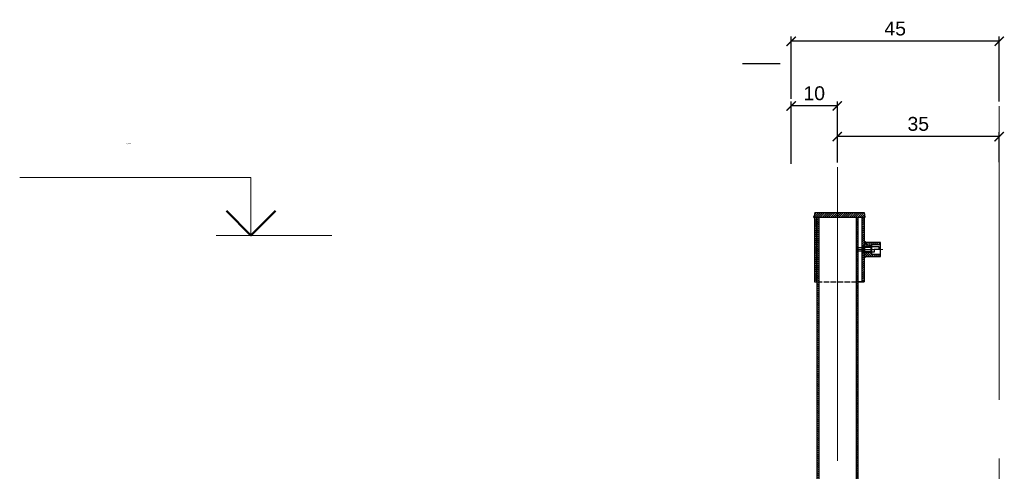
# Model space of a CAD drawing. Header units: millimetres. Extents: x 1034 to 6940, y -949 to 1982.
# Tile 2 of 5: x 1034 to 3163, y 1006 to 1982. Entities that reach past the tile are written whole.
import ezdxf
from ezdxf.enums import TextEntityAlignment as Align

# ---------------------------------------------------------------- set-up
doc = ezdxf.new("R2018")
doc.units = ezdxf.units.MM
doc.linetypes.add('ACAD_ISO02W100', pattern=[15, 12, -3])
doc.linetypes.add('CENTERX2', pattern=[101.6, 63.5, -12.7, 12.7, -12.7])
doc.layers.add('ГП_Штриховки', color=7, linetype='Continuous')
for name, color, linetype, lineweight in [('ГТО-2_Металлические_конструкции', 1, 'Continuous', 30), ('ГТО-2_Размеры', 4, 'Continuous', 13), ('ГТО_Металлические_конструкции', 1, 'Continuous', 30), ('ГТО_Оси', 1, 'CENTERX2', 15), ('ГТО_Штриховка', 7, 'Continuous', 15), ('Оси', 1, 'CENTERX2', 15), ('Отметки', 7, 'Continuous', 13)]:
    doc.layers.add(name, color=color, linetype=linetype, lineweight=lineweight)
doc.styles.get("Standard").update_dxf_attribs({"font": 'arial.ttf'})
doc.styles.add('Рогун1', font='arial.ttf')
doc.dimstyles.new('100 мм', dxfattribs={"dimscale": 100, "dimtxt": 3.5, "dimasz": 2, "dimexe": 1, "dimexo": 1, "dimgap": 1.2, "dimtad": 1, "dimdec": 0, "dimlfac": 0.1, "dimrnd": 0.0001, "dimtxsty": 'Рогун1', "dimblk": 'ARCHTICK', "dimcen": 2.5, "dimdle": 1, "dimaunit": 1, "dimadec": 1, "dimazin": 0, "dimtfac": 1, "dimtdec": 0, "dimtmove": 1, "dimatfit": 3, "dimldrblk": 'ARCHTICK', "dimfxl": 1, "dimtfill": 1, "dimarcsym": 0})

# ---------------------------------------------------------------- blocks, each defined once
blk = doc.blocks.new('1')
at = {"layer": 'ГТО_Штриховка'}
h = blk.add_hatch(dxfattribs=at)
h.set_pattern_fill('ANSI31', color=256, angle=90)
h.paths.add_polyline_path([(35, 15), (0, 15), (0, 6), (15, 6), (15, 10), (35, 10)])
h.paths.add_polyline_path([(15, 6), (0, 6), (0, 4.5), (15, 4.5)])
h.paths.add_polyline_path([(15, -4.5), (0, -4.5), (0, -6), (15, -6)])
h.paths.add_polyline_path([(35, -10), (15, -10), (15, -6), (0, -6), (0, -15), (35, -15)])
at = {"layer": 'ГТО-2_Металлические_конструкции', "color": 0}
for points in [[(0, -15), (35, -15), (35, 15), (0, 15)], [(0, 4.5), (15, 4.5), (15, -4.5), (0, -4.5)], [(15, -10), (35, -10), (35, 10), (15, 10)]]:
    blk.add_lwpolyline(points, close=True, dxfattribs=at)
at = {"layer": 'ГТО_Металлические_конструкции', "color": 0, "lineweight": 9}
blk.add_lwpolyline([(0, -6), (15, -6), (15, 6), (0, 6)], close=True, dxfattribs=at)
at = {"layer": 'ГТО_Оси', "color": 0, "ltscale": 5}
blk.add_lwpolyline([(-5, 0), (40, 0)], dxfattribs=at)
blk = doc.blocks.new('_ArchTick')
at = {"color": 0, "linetype": 'ByBlock', "lineweight": 25, "const_width": 0.15}
blk.add_lwpolyline([(-0.5, -0.5), (0.5, 0.5)], dxfattribs=at)
blk = doc.blocks.new('*D32')
at = {"layer": 'DEFPOINTS', "color": 0, "lineweight": 30, "transparency": 16777216}
for p in [(2702.4, 1935.2), (2702.4, 1800.4), (3152.4, 1795)]:
    blk.add_point(p, dxfattribs=at)
at = {"layer": 'ГТО-2_Размеры', "color": 0, "lineweight": -2, "transparency": 16777216}
for p, q in [((2702.4, 1810.4), (2702.4, 1945.2)), ((3152.4, 1805), (3152.4, 1945.2)), ((3152.5, 1935.2), (2702.3, 1935.2))]:
    blk.add_line(p, q, dxfattribs=at)
at = {"layer": 'ГТО-2_Размеры', "color": 0, "lineweight": -2, "transparency": 16777216, "xscale": 20, "yscale": 20, "zscale": 20, "rotation": 180}
blk.add_blockref('_ArchTick', (2702.4, 1935.2), dxfattribs=at)
at = {"layer": 'ГТО-2_Размеры', "color": 0, "lineweight": -2, "transparency": 16777216, "xscale": 20, "yscale": 20, "zscale": 20}
blk.add_blockref('_ArchTick', (3152.4, 1935.2), dxfattribs=at)
at = {"layer": 'ГТО-2_Размеры', "color": 0, "transparency": 16777216, "insert": (2927.4, 1962.5), "char_height": 30, "attachment_point": 5, "style": 'Рогун1'}
blk.add_mtext('45', dxfattribs=at)
blk = doc.blocks.new('*D33')
at = {"layer": 'DEFPOINTS', "color": 0, "lineweight": 30, "transparency": 16777216}
for p in [(2702.4, 1795.3), (2802.3, 1663.1), (2702.4, 1660.4)]:
    blk.add_point(p, dxfattribs=at)
at = {"layer": 'ГТО-2_Размеры', "color": 0, "lineweight": -2, "transparency": 16777216}
for p, q in [((2802.4, 1795.3), (2702.3, 1795.3)), ((2702.4, 1670.4), (2702.4, 1805.3)), ((2802.3, 1673.1), (2802.3, 1805.3))]:
    blk.add_line(p, q, dxfattribs=at)
at = {"layer": 'ГТО-2_Размеры', "color": 0, "lineweight": -2, "transparency": 16777216, "xscale": 20, "yscale": 20, "zscale": 20, "rotation": 180}
blk.add_blockref('_ArchTick', (2702.4, 1795.3), dxfattribs=at)
at = {"layer": 'ГТО-2_Размеры', "color": 0, "lineweight": -2, "transparency": 16777216, "xscale": 20, "yscale": 20, "zscale": 20}
blk.add_blockref('_ArchTick', (2802.3, 1795.3), dxfattribs=at)
at = {"layer": 'ГТО-2_Размеры', "color": 0, "transparency": 16777216, "insert": (2752.3, 1822.6), "char_height": 30, "attachment_point": 5, "style": 'Рогун1'}
blk.add_mtext('10', dxfattribs=at)
blk = doc.blocks.new('*U27')
at = {"color": 0, "linetype": 'ByBlock', "lineweight": -2}
for p, q in [((-7, 5), (-27, 5)), ((-7, 0), (-7, 5)), ((-10, 0), (-7, 0)), ((-7, 0), (0, 0))]:
    blk.add_line(p, q, dxfattribs=at)
at = {"color": 0, "linetype": 'ByBlock', "lineweight": 50}
blk.add_lwpolyline([(-4.879, 2.121), (-7, 0), (-9.121, 2.121)], dxfattribs=at)
at = {"color": 0, "linetype": 'ByBlock', "lineweight": -2, "flags": 64}
for tag, p in [('ОТМЕТКА', (-17.818, 8)), ('ПРИМЕЧАНИЕ', (-17.818, 2))]:
    blk.add_attdef(tag, text='', height=3.5, dxfattribs=at).set_placement(p, align=Align.MIDDLE_CENTER)
blk = doc.blocks.new('*D42')
at = {"layer": 'DEFPOINTS', "color": 0, "lineweight": 30, "transparency": 16777216}
for p in [(2802.3, 1729), (2802.3, 1662.8), (3152.3, 1663.6)]:
    blk.add_point(p, dxfattribs=at)
at = {"layer": 'ГТО-2_Размеры', "color": 0, "lineweight": -2, "transparency": 16777216}
for p, q in [((3152.4, 1729), (2802.2, 1729)), ((2802.3, 1672.8), (2802.3, 1739)), ((3152.3, 1673.6), (3152.3, 1739))]:
    blk.add_line(p, q, dxfattribs=at)
at = {"layer": 'ГТО-2_Размеры', "color": 0, "lineweight": -2, "transparency": 16777216, "xscale": 20, "yscale": 20, "zscale": 20, "rotation": 180}
blk.add_blockref('_ArchTick', (2802.3, 1729), dxfattribs=at)
at = {"layer": 'ГТО-2_Размеры', "color": 0, "lineweight": -2, "transparency": 16777216, "xscale": 20, "yscale": 20, "zscale": 20}
blk.add_blockref('_ArchTick', (3152.3, 1729), dxfattribs=at)
at = {"layer": 'ГТО-2_Размеры', "color": 0, "transparency": 16777216, "insert": (2977.3, 1756.4), "char_height": 30, "attachment_point": 5, "style": 'Рогун1'}
blk.add_mtext('35', dxfattribs=at)

msp = doc.modelspace()

# ---------------------------------------------------------------- hatches: boundary and pattern name
at = {"layer": 'ГП_Штриховки', "lineweight": 15, "transparency": 33554687}
h = msp.add_hatch(dxfattribs=at)
h.set_pattern_fill('ANSI31', color=256, angle=90)
h.set_pattern_definition([(135, (-60086.4896, -23870.88), (-2.24506403, -2.24506403), [])])
h.paths.add_polyline_path([(2758.1969311, 1555.2237323), (2762.1969311, 1555.2237323), (2762.2511538, 455.1652555), (2758.2511541, 455.1594329)])
h.paths.add_polyline_path([(2842.6969311, 1555.2237323), (2846.6969311, 1555.2237323), (2846.751148, 455.2882566), (2842.7511482, 455.282579)])
at = {"layer": 'ГТО_Штриховка'}
h = msp.add_hatch(color=0, dxfattribs=at)
h.dxf.hatch_style = 1
edge = h.paths.add_edge_path()
edge.add_line((2752.3909458, 1557.2190703), (2752.0921495, 1555.2270952))
edge.add_line((2752.0921495, 1555.2270952), (2752.5923487, 1555.2237323))
edge.add_line((2752.5923487, 1555.2237323), (2752.5923487, 1553.2237323))
edge.add_arc((2752.5951066, 1555.2266166), 2.0028863, 95.8505104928, 269.9211047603, ccw=False)
h = msp.add_hatch(dxfattribs=at)
h.set_pattern_fill('ANSI31', color=256)
h.set_pattern_definition([(45, (2855.2478, 1555.2237), (-2.24506, 2.24506), [])])
h.paths.add_polyline_path([(2863.7922548, 1565.2237323), (2753.2864009, 1565.2237323), (2751.7864009, 1555.2237323), (2863.7922548, 1555.2237323)])
h.paths.add_polyline_path([(2860.2654959, 1565.3630995), (2863.7922548, 1565.2237323), (2863.7922548, 1555.2237323), (2861.7864009, 1555.2237323)])
h = msp.add_hatch(dxfattribs=at)
h.set_pattern_fill('ANSI31', color=256)
h.set_pattern_definition([(45, (-60873.1096, -18727.1436), (-2.24506403, 2.24506403), [])])
h.paths.add_polyline_path([(2757.7864009, 1555.2237323), (2752.7864009, 1555.2237323), (2752.7864009, 1415.2237323), (2757.7864009, 1415.2237323)])
h.paths.add_polyline_path([(2860.7864009, 1555.2237323), (2855.7864009, 1555.2237323), (2855.7864009, 1492.2237323), (2860.7641806, 1492.2237323)])
h.paths.add_polyline_path([(2860.7641806, 1478.2237323), (2855.7864009, 1478.2237323), (2855.7864009, 1415.2237323), (2860.7864009, 1415.2237323)])
h = msp.add_hatch(color=0, dxfattribs=at)
h.dxf.hatch_style = 1
edge = h.paths.add_edge_path()
edge.add_line((2861.493612, 1557.0976069), (2861.7864009, 1555.2237323))
edge.add_line((2861.7864009, 1555.2237323), (2860.795563, 1555.2237323))
edge.add_line((2860.795563, 1555.2237323), (2860.795563, 1553.2237323))
edge.add_arc((2860.7957452, 1555.2235289), 1.9997966, 269.9947807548, 429.5757407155)
h = msp.add_hatch(color=0, dxfattribs=at)
h.dxf.hatch_style = 1
h.paths.add_polyline_path([(2860.7641806, 1503.2237323), (2860.7641806, 1500.2237323), (2863.7641806, 1500.2237323, 0.4142135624)])
h = msp.add_hatch(color=0, dxfattribs=at)
h.dxf.hatch_style = 1
h.paths.add_polyline_path([(2860.7641806, 1467.2237323), (2860.7641806, 1470.2237323), (2863.7641806, 1470.2237323, -0.4142135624)])

# ---------------------------------------------------------------- linework, layer by layer
at = {"linetype": 'ACAD_ISO02W100'}
msp.add_line((2757.7864009, 1415.2237323), (2860.7864009, 1415.2237323), dxfattribs=at)
at = {"layer": 'ГТО-2_Металлические_конструкции', "color": 1}
msp.add_line((2596.9777046, 1887.1618519), (2678.8398491, 1887.1618519), dxfattribs=at)
at = {"layer": 'ГТО-2_Металлические_конструкции', "color": 0}
for p, q in [((2753.2864009, 1565.2237323), (2751.7864009, 1555.2237323)), ((2751.7864009, 1555.2237323), (2861.7864009, 1555.2237323)), ((2752.7864009, 1555.2237323), (2752.7864009, 1415.2237323)), ((2753.2864009, 1565.2237323), (2860.2864009, 1565.2237323)), ((2757.7864009, 1415.2237323), (2757.7864009, 1555.2237323)), ((2855.7864009, 1415.2237323), (2855.7864009, 1555.2237323)), ((2860.2864009, 1565.2237323), (2861.7864009, 1555.2237323)), ((2860.7864009, 1415.2237323), (2860.7864009, 1555.2237323)), ((2860.7641806, 1492.2237323), (2855.7864009, 1492.2237323)), ((2858.2641806, 1491.2237323), (2858.2641806, 1479.2237323)), ((2860.7641806, 1478.2237323), (2855.7864009, 1478.2237323)), ((2752.7864009, 1415.2237323), (2757.7864009, 1415.2237323)), ((2860.7864009, 1415.2237323), (2846.7071947, 1415.2230876))]:
    msp.add_line(p, q, dxfattribs=at)
at = {"layer": 'ГТО-2_Металлические_конструкции'}
for p, q in [((2758.2641806, 1555.2237323), (2758.2511541, 455.1594329)), ((2762.1969311, 1555.2237323), (2762.2511538, 455.1652555)), ((2842.6969311, 1555.2237323), (2842.7511482, 455.282579)), ((2846.6969311, 1555.2237323), (2846.751148, 455.2882566))]:
    msp.add_line(p, q, dxfattribs=at)
at = {"layer": 'ГТО-2_Металлические_конструкции', "color": 0}
for points in [[(2858.2641806, 1479.2237323), (2875.7641806, 1479.2237323), (2875.7641806, 1491.2237323), (2858.2641806, 1491.2237323), (2856.7641806, 1489.7237323), (2856.7641806, 1489.7237323), (2856.7641806, 1480.7237323)], [(2875.7641806, 1476.2237323), (2876.7641806, 1476.2237323), (2876.7641806, 1494.2237323), (2875.7641806, 1494.2237323)], [(2876.7641806, 1491.2237323), (2891.7641806, 1491.2237323), (2891.7641806, 1485.2237323), (2881.7641806, 1485.2237323), (2881.7641806, 1479.2237323), (2876.7641806, 1479.2237323)], [(2846.7641806, 1489.2237323), (2856.7641806, 1489.2237323), (2856.7641806, 1481.2237323), (2846.7641806, 1481.2237323)]]:
    msp.add_lwpolyline(points, close=True, dxfattribs=at)
at = {"layer": 'ГТО-2_Металлические_конструкции', "color": 0, "lineweight": 9}
msp.add_lwpolyline([(2856.7641806, 1489.7237323), (2875.7641806, 1489.7237323), (2875.7641806, 1480.7237323), (2856.7641806, 1480.7237323)], close=True, dxfattribs=at)
at = {"layer": 'ГТО_Оси', "color": 0, "ltscale": 5}
msp.add_lwpolyline([(2844.2990764, 1485.2237323), (2865.7641806, 1485.2237323)], dxfattribs=at)
at = {"layer": 'ГТО_Штриховка', "color": 0}
msp.add_lwpolyline([(2860.7641806, 1504.6858081), (2860.7641806, 1500.2237323), (2866.2445789, 1500.2237323)], dxfattribs=at)
for centre, radius, start, end in [((2752.6473971, 1555.2815337), 2.0585376, 105.6403749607, 268.4676414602), ((2860.7864009, 1555.2237323), 2.0028863, 270.0788952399, 69.323205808), ((2860.7641806, 1500.2237323), 3, 0, 90), ((2860.7641806, 1470.2237323), 3, 270, 0)]:
    msp.add_arc(centre, radius, start, end, dxfattribs=at)
at = {"layer": 'Оси', "ltscale": 10}
for p, q in [((3152.3867325, 1794.9667606), (3152.3867325, -891.6712213)), ((2802.2888606, 1663.1024334), (2802.3561101, 455.5141014))]:
    msp.add_line(p, q, dxfattribs=at)

# ---------------------------------------------------------------- block references
at = {"layer": 'ГТО-2_Металлические_конструкции', "color": 0}
msp.add_blockref('1', (2860.7641806, 1485.2237323), dxfattribs=at)
at = {"layer": 'Отметки'}
ref = msp.add_blockref('*U27', (1708.7225563, 1515.3055462), dxfattribs=dict(at, xscale=25, yscale=25, zscale=25))
lines = msp.add_mtext('16,950', dxfattribs={"layer": '0', "color": 0, "linetype": 'ByBlock', "lineweight": -2, "insert": (1263.2696978, 1715.3055462), "char_height": 2.5, "attachment_point": 1, "bg_fill": 3, "box_fill_scale": 1.2, "bg_fill_color": 256, "bg_fill_transparency": 0})
ref.add_attrib('ОТМЕТКА', '', (1263.2696978, 1715.3055462)).embed_mtext(lines)

# ---------------------------------------------------------------- dimensions: what is measured, and where the dimension line sits
at = {"layer": 'ГТО-2_Размеры'}
dim = msp.add_linear_dim(base=(2702.3867325, 1935.2443393), p1=(3152.3867325, 1794.9667606), p2=(2702.3867325, 1800.3635772), dimstyle='100 мм', override={"dimscale": 0, "dimtxt": 300, "dimasz": 200, "dimexe": 100, "dimexo": 100, "dimgap": 120, "dimdec": 6, "dimcen": 250, "dimtfill": 0}, dxfattribs=at)
dim.commit()
dim.dimension.update_dxf_attribs({"geometry": '*D32', "text_midpoint": (2927.3867325, 1935.2443393), "dimtype": 160})
for base, p1, p2, text, picture, middle in [((2702.3867325, 1795.2506935), (2802.2888606, 1663.1024334), (2702.3867325, 1660.3699314), '10', '*D33', (2752.3377965, 1795.2506935)), ((2802.2888769, 1729.0417349), (3152.3242014, 1663.5514655), (2802.2888769, 1662.8095947), '35', '*D42', (2977.3065391, 1729.0417349))]:
    dim = msp.add_linear_dim(base=base, p1=p1, p2=p2, text=text, dimstyle='100 мм', override={"dimscale": 0, "dimtxt": 300, "dimasz": 200, "dimexe": 100, "dimexo": 100, "dimgap": 120, "dimdec": 6, "dimcen": 250, "dimtfill": 0}, dxfattribs=at)
    dim.commit()
    dim.dimension.update_dxf_attribs({"geometry": picture, "text_midpoint": middle, "dimtype": 160})

doc.saveas('drawing.dxf')
